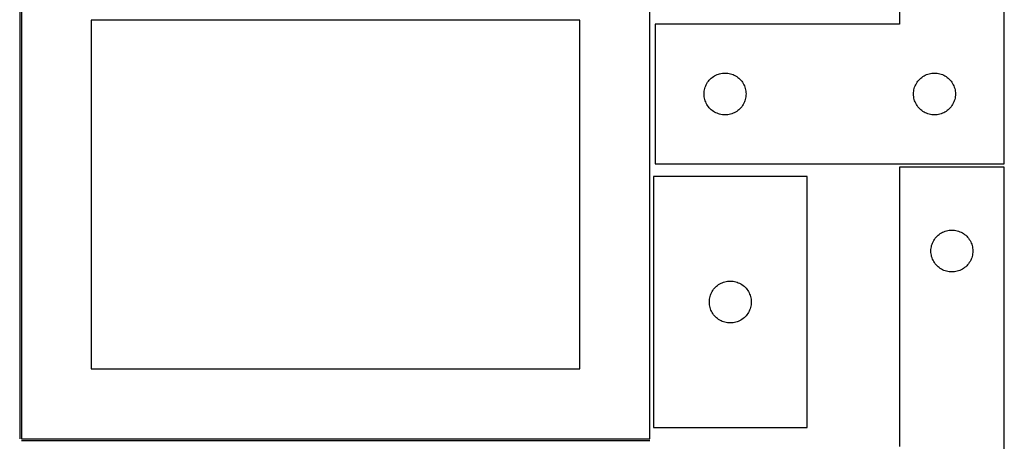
# Model space of a CAD drawing. Header units: millimetres. Extents: x 7 to 1243, y 7 to 2493.
# Tile 11 of 15: x 820 to 1243, y 1274 to 1456. Entities that reach past the tile are written whole.
import ezdxf

# ---------------------------------------------------------------- set-up
doc = ezdxf.new("R2010")
doc.units = ezdxf.units.MM
doc.layers.add('COMMON', color=5, linetype='CONTINUOUS', true_color=0x0000ff)
doc.layers.add('CUT', color=7, linetype='CONTINUOUS', true_color=0x000000)

msp = doc.modelspace()

# ---------------------------------------------------------------- linework, layer by layer
at = {"layer": 'COMMON'}
for p, q in [((820.333739, 1485.541936), (820.333739, 1275.562901)), ((821.08374, 1274.8129), (1091.08374, 1274.8129))]:
    msp.add_line(p, q, dxfattribs=at)
at = {"layer": 'CUT'}
for p, q in [((1198.461703, 1573.796907), (1198.461703, 1453.796907)), ((1243.461703, 1393.796907), (1243.461703, 1573.796907)), ((821.08374, 1485.562901), (821.08374, 1275.562901)), ((1091.08374, 1275.562901), (1091.08374, 1485.562901)), ((1061.08374, 1455.562901), (851.08374, 1455.562901)), ((851.08374, 1455.562901), (851.08374, 1305.562901)), ((1061.08374, 1305.562901), (1061.08374, 1455.562901)), ((1198.461703, 1453.796907), (1093.461703, 1453.796907)), ((1093.461703, 1453.796907), (1093.461703, 1393.796907)), ((1117.097742, 1430.160868), (1117.52759, 1430.563465)), ((1117.52759, 1430.563465), (1117.98285, 1430.937087)), ((1117.98285, 1430.937087), (1118.461571, 1431.280134)), ((1118.461571, 1431.280134), (1118.961703, 1431.591136)), ((1118.961703, 1431.591136), (1119.481104, 1431.868762)), ((1119.481104, 1431.868762), (1120.017552, 1432.111823)), ((1120.017552, 1432.111823), (1120.568747, 1432.319278)), ((1120.568747, 1432.319278), (1121.132331, 1432.49024)), ((1121.132331, 1432.49024), (1121.70589, 1432.623975)), ((1121.70589, 1432.623975), (1122.286967, 1432.719911)), ((1122.286967, 1432.719911), (1122.873074, 1432.777637)), ((1122.873074, 1432.777637), (1123.461703, 1432.796907)), ((1123.461703, 1432.796907), (1124.050331, 1432.777637)), ((1124.050331, 1432.777637), (1124.636438, 1432.719911)), ((1124.636438, 1432.719911), (1125.217516, 1432.623975)), ((1125.217516, 1432.623975), (1125.791074, 1432.49024)), ((1125.791074, 1432.49024), (1126.354658, 1432.319278)), ((1126.354658, 1432.319278), (1126.905854, 1432.111823)), ((1126.905854, 1432.111823), (1127.442301, 1431.868762)), ((1127.442301, 1431.868762), (1127.961703, 1431.591136)), ((1127.961703, 1431.591136), (1128.461835, 1431.280134)), ((1128.461835, 1431.280134), (1128.940556, 1430.937087)), ((1128.940556, 1430.937087), (1129.395815, 1430.563465)), ((1129.395815, 1430.563465), (1129.825664, 1430.160868)), ((1207.097742, 1430.160868), (1207.52759, 1430.563465)), ((1207.52759, 1430.563465), (1207.98285, 1430.937087)), ((1207.98285, 1430.937087), (1208.461571, 1431.280134)), ((1208.461571, 1431.280134), (1208.961703, 1431.591136)), ((1208.961703, 1431.591136), (1209.481104, 1431.868762)), ((1209.481104, 1431.868762), (1210.017552, 1432.111823)), ((1210.017552, 1432.111823), (1210.568747, 1432.319278)), ((1210.568747, 1432.319278), (1211.132331, 1432.49024)), ((1211.132331, 1432.49024), (1211.70589, 1432.623975)), ((1211.70589, 1432.623975), (1212.286967, 1432.719911)), ((1212.286967, 1432.719911), (1212.873074, 1432.777637)), ((1212.873074, 1432.777637), (1213.461703, 1432.796907)), ((1213.461703, 1432.796907), (1214.050331, 1432.777637)), ((1214.050331, 1432.777637), (1214.636438, 1432.719911)), ((1214.636438, 1432.719911), (1215.217516, 1432.623975)), ((1215.217516, 1432.623975), (1215.791074, 1432.49024)), ((1215.791074, 1432.49024), (1216.354658, 1432.319278)), ((1216.354658, 1432.319278), (1216.905854, 1432.111823)), ((1216.905854, 1432.111823), (1217.442301, 1431.868762)), ((1217.442301, 1431.868762), (1217.961703, 1431.591136)), ((1217.961703, 1431.591136), (1218.461835, 1431.280134)), ((1218.461835, 1431.280134), (1218.940556, 1430.937087)), ((1218.940556, 1430.937087), (1219.395815, 1430.563465)), ((1219.395815, 1430.563465), (1219.825664, 1430.160868)), ((1114.634635, 1425.55272), (1114.76837, 1426.126279)), ((1114.76837, 1426.126279), (1114.939331, 1426.689862)), ((1114.939331, 1426.689862), (1115.146787, 1427.241058)), ((1115.146787, 1427.241058), (1115.389848, 1427.777505)), ((1115.389848, 1427.777505), (1115.667474, 1428.296907)), ((1115.667474, 1428.296907), (1115.978476, 1428.797039)), ((1115.978476, 1428.797039), (1116.321523, 1429.27576)), ((1116.321523, 1429.27576), (1116.695144, 1429.731019)), ((1116.695144, 1429.731019), (1117.097742, 1430.160868)), ((1129.825664, 1430.160868), (1130.228261, 1429.731019)), ((1130.228261, 1429.731019), (1130.601883, 1429.27576)), ((1130.601883, 1429.27576), (1130.944929, 1428.797039)), ((1130.944929, 1428.797039), (1131.255931, 1428.296907)), ((1131.255931, 1428.296907), (1131.533557, 1427.777505)), ((1131.533557, 1427.777505), (1131.776618, 1427.241058)), ((1131.776618, 1427.241058), (1131.984074, 1426.689862)), ((1131.984074, 1426.689862), (1132.155035, 1426.126279)), ((1132.155035, 1426.126279), (1132.28877, 1425.55272)), ((1204.634635, 1425.55272), (1204.76837, 1426.126279)), ((1204.76837, 1426.126279), (1204.939331, 1426.689862)), ((1204.939331, 1426.689862), (1205.146787, 1427.241058)), ((1205.146787, 1427.241058), (1205.389848, 1427.777505)), ((1205.389848, 1427.777505), (1205.667474, 1428.296907)), ((1205.667474, 1428.296907), (1205.978476, 1428.797039)), ((1205.978476, 1428.797039), (1206.321523, 1429.27576)), ((1206.321523, 1429.27576), (1206.695144, 1429.731019)), ((1206.695144, 1429.731019), (1207.097742, 1430.160868)), ((1219.825664, 1430.160868), (1220.228261, 1429.731019)), ((1220.228261, 1429.731019), (1220.601883, 1429.27576)), ((1220.601883, 1429.27576), (1220.944929, 1428.797039)), ((1220.944929, 1428.797039), (1221.255931, 1428.296907)), ((1221.255931, 1428.296907), (1221.533557, 1427.777505)), ((1221.533557, 1427.777505), (1221.776618, 1427.241058)), ((1221.776618, 1427.241058), (1221.984074, 1426.689862)), ((1221.984074, 1426.689862), (1222.155035, 1426.126279)), ((1222.155035, 1426.126279), (1222.28877, 1425.55272)), ((1114.461703, 1423.796907), (1114.480972, 1424.385535)), ((1114.480972, 1423.208279), (1114.461703, 1423.796907)), ((1114.480972, 1424.385535), (1114.538699, 1424.971643)), ((1114.538699, 1422.622171), (1114.480972, 1423.208279)), ((1114.538699, 1424.971643), (1114.634635, 1425.55272)), ((1114.634635, 1422.041094), (1114.538699, 1422.622171)), ((1114.76837, 1421.467536), (1114.634635, 1422.041094)), ((1132.28877, 1422.041094), (1132.155035, 1421.467536)), ((1132.28877, 1425.55272), (1132.384706, 1424.971643)), ((1132.384706, 1422.622171), (1132.28877, 1422.041094)), ((1132.384706, 1424.971643), (1132.442433, 1424.385535)), ((1132.442433, 1423.208279), (1132.384706, 1422.622171)), ((1132.442433, 1424.385535), (1132.461703, 1423.796907)), ((1132.461703, 1423.796907), (1132.442433, 1423.208279)), ((1204.461703, 1423.796907), (1204.480972, 1424.385535)), ((1204.480972, 1423.208279), (1204.461703, 1423.796907)), ((1204.480972, 1424.385535), (1204.538699, 1424.971643)), ((1204.538699, 1422.622171), (1204.480972, 1423.208279)), ((1204.538699, 1424.971643), (1204.634635, 1425.55272)), ((1204.634635, 1422.041094), (1204.538699, 1422.622171)), ((1204.76837, 1421.467536), (1204.634635, 1422.041094)), ((1222.28877, 1422.041094), (1222.155035, 1421.467536)), ((1222.28877, 1425.55272), (1222.384706, 1424.971643)), ((1222.384706, 1422.622171), (1222.28877, 1422.041094)), ((1222.384706, 1424.971643), (1222.442433, 1424.385535)), ((1222.442433, 1423.208279), (1222.384706, 1422.622171)), ((1222.442433, 1424.385535), (1222.461703, 1423.796907)), ((1222.461703, 1423.796907), (1222.442433, 1423.208279)), ((1114.939331, 1420.903952), (1114.76837, 1421.467536)), ((1115.146787, 1420.352756), (1114.939331, 1420.903952)), ((1115.389848, 1419.816309), (1115.146787, 1420.352756)), ((1115.667474, 1419.296907), (1115.389848, 1419.816309)), ((1115.978476, 1418.796775), (1115.667474, 1419.296907)), ((1116.321523, 1418.318054), (1115.978476, 1418.796775)), ((1116.695144, 1417.862795), (1116.321523, 1418.318054)), ((1117.097742, 1417.432946), (1116.695144, 1417.862795)), ((1130.228261, 1417.862795), (1129.825664, 1417.432946)), ((1130.601883, 1418.318054), (1130.228261, 1417.862795)), ((1130.944929, 1418.796775), (1130.601883, 1418.318054)), ((1131.255931, 1419.296907), (1130.944929, 1418.796775)), ((1131.533557, 1419.816309), (1131.255931, 1419.296907)), ((1131.776618, 1420.352756), (1131.533557, 1419.816309)), ((1131.984074, 1420.903952), (1131.776618, 1420.352756)), ((1132.155035, 1421.467536), (1131.984074, 1420.903952)), ((1204.939331, 1420.903952), (1204.76837, 1421.467536)), ((1205.146787, 1420.352756), (1204.939331, 1420.903952)), ((1205.389848, 1419.816309), (1205.146787, 1420.352756)), ((1205.667474, 1419.296907), (1205.389848, 1419.816309)), ((1205.978476, 1418.796775), (1205.667474, 1419.296907)), ((1206.321523, 1418.318054), (1205.978476, 1418.796775)), ((1206.695144, 1417.862795), (1206.321523, 1418.318054)), ((1207.097742, 1417.432946), (1206.695144, 1417.862795)), ((1220.228261, 1417.862795), (1219.825664, 1417.432946)), ((1220.601883, 1418.318054), (1220.228261, 1417.862795)), ((1220.944929, 1418.796775), (1220.601883, 1418.318054)), ((1221.255931, 1419.296907), (1220.944929, 1418.796775)), ((1221.533557, 1419.816309), (1221.255931, 1419.296907)), ((1221.776618, 1420.352756), (1221.533557, 1419.816309)), ((1221.984074, 1420.903952), (1221.776618, 1420.352756)), ((1222.155035, 1421.467536), (1221.984074, 1420.903952)), ((1117.52759, 1417.030349), (1117.097742, 1417.432946)), ((1117.98285, 1416.656727), (1117.52759, 1417.030349)), ((1118.461571, 1416.313681), (1117.98285, 1416.656727)), ((1118.961703, 1416.002678), (1118.461571, 1416.313681)), ((1119.481104, 1415.725052), (1118.961703, 1416.002678)), ((1120.017552, 1415.481991), (1119.481104, 1415.725052)), ((1120.568747, 1415.274536), (1120.017552, 1415.481991)), ((1121.132331, 1415.103575), (1120.568747, 1415.274536)), ((1121.70589, 1414.96984), (1121.132331, 1415.103575)), ((1122.286967, 1414.873903), (1121.70589, 1414.96984)), ((1122.873074, 1414.816177), (1122.286967, 1414.873903)), ((1123.461703, 1414.796907), (1122.873074, 1414.816177)), ((1124.050331, 1414.816177), (1123.461703, 1414.796907)), ((1124.636438, 1414.873903), (1124.050331, 1414.816177)), ((1125.217516, 1414.96984), (1124.636438, 1414.873903)), ((1125.791074, 1415.103575), (1125.217516, 1414.96984)), ((1126.354658, 1415.274536), (1125.791074, 1415.103575)), ((1126.905854, 1415.481991), (1126.354658, 1415.274536)), ((1127.442301, 1415.725052), (1126.905854, 1415.481991)), ((1127.961703, 1416.002678), (1127.442301, 1415.725052)), ((1128.461835, 1416.313681), (1127.961703, 1416.002678)), ((1128.940556, 1416.656727), (1128.461835, 1416.313681)), ((1129.395815, 1417.030349), (1128.940556, 1416.656727)), ((1129.825664, 1417.432946), (1129.395815, 1417.030349)), ((1207.52759, 1417.030349), (1207.097742, 1417.432946)), ((1207.98285, 1416.656727), (1207.52759, 1417.030349)), ((1208.461571, 1416.313681), (1207.98285, 1416.656727)), ((1208.961703, 1416.002678), (1208.461571, 1416.313681)), ((1209.481104, 1415.725052), (1208.961703, 1416.002678)), ((1210.017552, 1415.481991), (1209.481104, 1415.725052)), ((1210.568747, 1415.274536), (1210.017552, 1415.481991)), ((1211.132331, 1415.103575), (1210.568747, 1415.274536)), ((1211.70589, 1414.96984), (1211.132331, 1415.103575)), ((1212.286967, 1414.873903), (1211.70589, 1414.96984)), ((1212.873074, 1414.816177), (1212.286967, 1414.873903)), ((1213.461703, 1414.796907), (1212.873074, 1414.816177)), ((1214.050331, 1414.816177), (1213.461703, 1414.796907)), ((1214.636438, 1414.873903), (1214.050331, 1414.816177)), ((1215.217516, 1414.96984), (1214.636438, 1414.873903)), ((1215.791074, 1415.103575), (1215.217516, 1414.96984)), ((1216.354658, 1415.274536), (1215.791074, 1415.103575)), ((1216.905854, 1415.481991), (1216.354658, 1415.274536)), ((1217.442301, 1415.725052), (1216.905854, 1415.481991)), ((1217.961703, 1416.002678), (1217.442301, 1415.725052)), ((1218.461835, 1416.313681), (1217.961703, 1416.002678)), ((1218.940556, 1416.656727), (1218.461835, 1416.313681)), ((1219.395815, 1417.030349), (1218.940556, 1416.656727)), ((1219.825664, 1417.432946), (1219.395815, 1417.030349)), ((1093.461703, 1393.796907), (1243.461703, 1393.796907)), ((1243.434504, 1392.253084), (1198.434504, 1392.253084)), ((1198.434504, 1392.253084), (1198.434504, 1272.253084)), ((1243.434504, 1212.253084), (1243.434504, 1392.253084)), ((1158.70117, 1388.322908), (1092.70117, 1388.322908)), ((1092.70117, 1388.322908), (1092.70117, 1280.322908)), ((1158.70117, 1280.322908), (1158.70117, 1388.322908)), ((1214.167946, 1362.187196), (1214.570543, 1362.617045)), ((1214.570543, 1362.617045), (1215.000392, 1363.019642)), ((1215.000392, 1363.019642), (1215.455651, 1363.393264)), ((1215.455651, 1363.393264), (1215.934372, 1363.73631)), ((1215.934372, 1363.73631), (1216.434504, 1364.047313)), ((1216.434504, 1364.047313), (1216.953906, 1364.324939)), ((1216.953906, 1364.324939), (1217.490353, 1364.568)), ((1217.490353, 1364.568), (1218.041549, 1364.775455)), ((1218.041549, 1364.775455), (1218.605132, 1364.946416)), ((1218.605132, 1364.946416), (1219.178691, 1365.080151)), ((1219.178691, 1365.080151), (1219.759768, 1365.176088)), ((1219.759768, 1365.176088), (1220.345876, 1365.233814)), ((1220.345876, 1365.233814), (1220.934504, 1365.253084)), ((1220.934504, 1365.253084), (1221.523132, 1365.233814)), ((1221.523132, 1365.233814), (1222.10924, 1365.176088)), ((1222.10924, 1365.176088), (1222.690317, 1365.080151)), ((1222.690317, 1365.080151), (1223.263875, 1364.946416)), ((1223.263875, 1364.946416), (1223.827459, 1364.775455)), ((1223.827459, 1364.775455), (1224.378655, 1364.568)), ((1224.378655, 1364.568), (1224.915102, 1364.324939)), ((1224.915102, 1364.324939), (1225.434504, 1364.047313)), ((1225.434504, 1364.047313), (1225.934636, 1363.73631)), ((1225.934636, 1363.73631), (1226.413357, 1363.393264)), ((1226.413357, 1363.393264), (1226.868616, 1363.019642)), ((1226.868616, 1363.019642), (1227.298465, 1362.617045)), ((1227.298465, 1362.617045), (1227.701062, 1362.187196)), ((1212.107436, 1358.008897), (1212.241171, 1358.582455)), ((1212.241171, 1358.582455), (1212.412133, 1359.146039)), ((1212.412133, 1359.146039), (1212.619588, 1359.697235)), ((1212.619588, 1359.697235), (1212.862649, 1360.233682)), ((1212.862649, 1360.233682), (1213.140275, 1360.753084)), ((1213.140275, 1360.753084), (1213.451277, 1361.253216)), ((1213.451277, 1361.253216), (1213.794324, 1361.731937)), ((1213.794324, 1361.731937), (1214.167946, 1362.187196)), ((1227.701062, 1362.187196), (1228.074684, 1361.731937)), ((1228.074684, 1361.731937), (1228.41773, 1361.253216)), ((1228.41773, 1361.253216), (1228.728732, 1360.753084)), ((1228.728732, 1360.753084), (1229.006359, 1360.233682)), ((1229.006359, 1360.233682), (1229.24942, 1359.697235)), ((1229.24942, 1359.697235), (1229.456875, 1359.146039)), ((1229.456875, 1359.146039), (1229.627836, 1358.582455)), ((1229.627836, 1358.582455), (1229.761571, 1358.008897)), ((1211.934504, 1356.253084), (1211.953774, 1356.841712)), ((1211.953774, 1355.664456), (1211.934504, 1356.253084)), ((1211.953774, 1356.841712), (1212.0115, 1357.42782)), ((1212.0115, 1355.078348), (1211.953774, 1355.664456)), ((1212.0115, 1357.42782), (1212.107436, 1358.008897)), ((1212.107436, 1354.497271), (1212.0115, 1355.078348)), ((1212.241171, 1353.923712), (1212.107436, 1354.497271)), ((1229.761571, 1354.497271), (1229.627836, 1353.923712)), ((1229.761571, 1358.008897), (1229.857508, 1357.42782)), ((1229.857508, 1355.078348), (1229.761571, 1354.497271)), ((1229.857508, 1357.42782), (1229.915234, 1356.841712)), ((1229.915234, 1355.664456), (1229.857508, 1355.078348)), ((1229.915234, 1356.841712), (1229.934504, 1356.253084)), ((1229.934504, 1356.253084), (1229.915234, 1355.664456)), ((1212.412133, 1353.360129), (1212.241171, 1353.923712)), ((1212.619588, 1352.808933), (1212.412133, 1353.360129)), ((1212.862649, 1352.272486), (1212.619588, 1352.808933)), ((1213.140275, 1351.753084), (1212.862649, 1352.272486)), ((1213.451277, 1351.252952), (1213.140275, 1351.753084)), ((1213.794324, 1350.774231), (1213.451277, 1351.252952)), ((1214.167946, 1350.318972), (1213.794324, 1350.774231)), ((1214.570543, 1349.889123), (1214.167946, 1350.318972)), ((1215.000392, 1349.486526), (1214.570543, 1349.889123)), ((1227.298465, 1349.889123), (1226.868616, 1349.486526)), ((1227.701062, 1350.318972), (1227.298465, 1349.889123)), ((1228.074684, 1350.774231), (1227.701062, 1350.318972)), ((1228.41773, 1351.252952), (1228.074684, 1350.774231)), ((1228.728732, 1351.753084), (1228.41773, 1351.252952)), ((1229.006359, 1352.272486), (1228.728732, 1351.753084)), ((1229.24942, 1352.808933), (1229.006359, 1352.272486)), ((1229.456875, 1353.360129), (1229.24942, 1352.808933)), ((1229.627836, 1353.923712), (1229.456875, 1353.360129)), ((1215.455651, 1349.112904), (1215.000392, 1349.486526)), ((1215.934372, 1348.769857), (1215.455651, 1349.112904)), ((1216.434504, 1348.458855), (1215.934372, 1348.769857)), ((1216.953906, 1348.181229), (1216.434504, 1348.458855)), ((1217.490353, 1347.938168), (1216.953906, 1348.181229)), ((1218.041549, 1347.730713), (1217.490353, 1347.938168)), ((1218.605132, 1347.559751), (1218.041549, 1347.730713)), ((1219.178691, 1347.426016), (1218.605132, 1347.559751)), ((1219.759768, 1347.33008), (1219.178691, 1347.426016)), ((1220.345876, 1347.272354), (1219.759768, 1347.33008)), ((1220.934504, 1347.253084), (1220.345876, 1347.272354)), ((1221.523132, 1347.272354), (1220.934504, 1347.253084)), ((1222.10924, 1347.33008), (1221.523132, 1347.272354)), ((1222.690317, 1347.426016), (1222.10924, 1347.33008)), ((1223.263875, 1347.559751), (1222.690317, 1347.426016)), ((1223.827459, 1347.730713), (1223.263875, 1347.559751)), ((1224.378655, 1347.938168), (1223.827459, 1347.730713)), ((1224.915102, 1348.181229), (1224.378655, 1347.938168)), ((1225.434504, 1348.458855), (1224.915102, 1348.181229)), ((1225.934636, 1348.769857), (1225.434504, 1348.458855)), ((1226.413357, 1349.112904), (1225.934636, 1348.769857)), ((1226.868616, 1349.486526), (1226.413357, 1349.112904)), ((1119.767058, 1341.089466), (1120.222317, 1341.463088)), ((1120.222317, 1341.463088), (1120.701038, 1341.806135)), ((1120.701038, 1341.806135), (1121.20117, 1342.117137)), ((1121.20117, 1342.117137), (1121.720572, 1342.394763)), ((1121.720572, 1342.394763), (1122.257019, 1342.637824)), ((1122.257019, 1342.637824), (1122.808215, 1342.845279)), ((1122.808215, 1342.845279), (1123.371799, 1343.016241)), ((1123.371799, 1343.016241), (1123.945357, 1343.149976)), ((1123.945357, 1343.149976), (1124.526435, 1343.245912)), ((1124.526435, 1343.245912), (1125.112542, 1343.303638)), ((1125.112542, 1343.303638), (1125.70117, 1343.322908)), ((1125.70117, 1343.322908), (1126.289798, 1343.303638)), ((1126.289798, 1343.303638), (1126.875906, 1343.245912)), ((1126.875906, 1343.245912), (1127.456983, 1343.149976)), ((1127.456983, 1343.149976), (1128.030542, 1343.016241)), ((1128.030542, 1343.016241), (1128.594125, 1342.845279)), ((1128.594125, 1342.845279), (1129.145321, 1342.637824)), ((1129.145321, 1342.637824), (1129.681768, 1342.394763)), ((1129.681768, 1342.394763), (1130.20117, 1342.117137)), ((1130.20117, 1342.117137), (1130.701302, 1341.806135)), ((1130.701302, 1341.806135), (1131.180023, 1341.463088)), ((1131.180023, 1341.463088), (1131.635283, 1341.089466)), ((1117.007838, 1336.65228), (1117.178799, 1337.215863)), ((1117.178799, 1337.215863), (1117.386254, 1337.767059)), ((1117.386254, 1337.767059), (1117.629316, 1338.303506)), ((1117.629316, 1338.303506), (1117.906942, 1338.822908)), ((1117.906942, 1338.822908), (1118.217944, 1339.32304)), ((1118.217944, 1339.32304), (1118.56099, 1339.801761)), ((1118.56099, 1339.801761), (1118.934612, 1340.25702)), ((1118.934612, 1340.25702), (1119.337209, 1340.686869)), ((1119.337209, 1340.686869), (1119.767058, 1341.089466)), ((1131.635283, 1341.089466), (1132.065131, 1340.686869)), ((1132.065131, 1340.686869), (1132.467729, 1340.25702)), ((1132.467729, 1340.25702), (1132.84135, 1339.801761)), ((1132.84135, 1339.801761), (1133.184397, 1339.32304)), ((1133.184397, 1339.32304), (1133.495399, 1338.822908)), ((1133.495399, 1338.822908), (1133.773025, 1338.303506)), ((1133.773025, 1338.303506), (1134.016086, 1337.767059)), ((1134.016086, 1337.767059), (1134.223541, 1337.215863)), ((1134.223541, 1337.215863), (1134.394503, 1336.65228)), ((1116.70117, 1334.322908), (1116.72044, 1334.911536)), ((1116.72044, 1333.73428), (1116.70117, 1334.322908)), ((1116.72044, 1334.911536), (1116.778167, 1335.497644)), ((1116.778167, 1333.148172), (1116.72044, 1333.73428)), ((1116.778167, 1335.497644), (1116.874103, 1336.078721)), ((1116.874103, 1332.567095), (1116.778167, 1333.148172)), ((1116.874103, 1336.078721), (1117.007838, 1336.65228)), ((1134.394503, 1336.65228), (1134.528238, 1336.078721)), ((1134.528238, 1336.078721), (1134.624174, 1335.497644)), ((1134.624174, 1333.148172), (1134.528238, 1332.567095)), ((1134.624174, 1335.497644), (1134.681901, 1334.911536)), ((1134.681901, 1333.73428), (1134.624174, 1333.148172)), ((1134.681901, 1334.911536), (1134.70117, 1334.322908)), ((1134.70117, 1334.322908), (1134.681901, 1333.73428)), ((1117.007838, 1331.993537), (1116.874103, 1332.567095)), ((1117.178799, 1331.429953), (1117.007838, 1331.993537)), ((1117.386254, 1330.878757), (1117.178799, 1331.429953)), ((1117.629316, 1330.34231), (1117.386254, 1330.878757)), ((1117.906942, 1329.822908), (1117.629316, 1330.34231)), ((1118.217944, 1329.322776), (1117.906942, 1329.822908)), ((1118.56099, 1328.844055), (1118.217944, 1329.322776)), ((1118.934612, 1328.388796), (1118.56099, 1328.844055)), ((1132.84135, 1328.844055), (1132.467729, 1328.388796)), ((1133.184397, 1329.322776), (1132.84135, 1328.844055)), ((1133.495399, 1329.822908), (1133.184397, 1329.322776)), ((1133.773025, 1330.34231), (1133.495399, 1329.822908)), ((1134.016086, 1330.878757), (1133.773025, 1330.34231)), ((1134.223541, 1331.429953), (1134.016086, 1330.878757)), ((1134.394503, 1331.993537), (1134.223541, 1331.429953)), ((1134.528238, 1332.567095), (1134.394503, 1331.993537)), ((1119.337209, 1327.958947), (1118.934612, 1328.388796)), ((1119.767058, 1327.55635), (1119.337209, 1327.958947)), ((1120.222317, 1327.182728), (1119.767058, 1327.55635)), ((1120.701038, 1326.839682), (1120.222317, 1327.182728)), ((1121.20117, 1326.528679), (1120.701038, 1326.839682)), ((1121.720572, 1326.251053), (1121.20117, 1326.528679)), ((1122.257019, 1326.007992), (1121.720572, 1326.251053)), ((1122.808215, 1325.800537), (1122.257019, 1326.007992)), ((1123.371799, 1325.629576), (1122.808215, 1325.800537)), ((1123.945357, 1325.495841), (1123.371799, 1325.629576)), ((1124.526435, 1325.399904), (1123.945357, 1325.495841)), ((1125.112542, 1325.342178), (1124.526435, 1325.399904)), ((1125.70117, 1325.322908), (1125.112542, 1325.342178)), ((1126.289798, 1325.342178), (1125.70117, 1325.322908)), ((1126.875906, 1325.399904), (1126.289798, 1325.342178)), ((1127.456983, 1325.495841), (1126.875906, 1325.399904)), ((1128.030542, 1325.629576), (1127.456983, 1325.495841)), ((1128.594125, 1325.800537), (1128.030542, 1325.629576)), ((1129.145321, 1326.007992), (1128.594125, 1325.800537)), ((1129.681768, 1326.251053), (1129.145321, 1326.007992)), ((1130.20117, 1326.528679), (1129.681768, 1326.251053)), ((1130.701302, 1326.839682), (1130.20117, 1326.528679)), ((1131.180023, 1327.182728), (1130.701302, 1326.839682)), ((1131.635283, 1327.55635), (1131.180023, 1327.182728)), ((1132.065131, 1327.958947), (1131.635283, 1327.55635)), ((1132.467729, 1328.388796), (1132.065131, 1327.958947)), ((851.08374, 1305.562901), (1061.08374, 1305.562901)), ((1092.70117, 1280.322908), (1158.70117, 1280.322908)), ((821.08374, 1275.562901), (1091.08374, 1275.562901))]:
    msp.add_line(p, q, dxfattribs=at)

doc.saveas('drawing.dxf')
